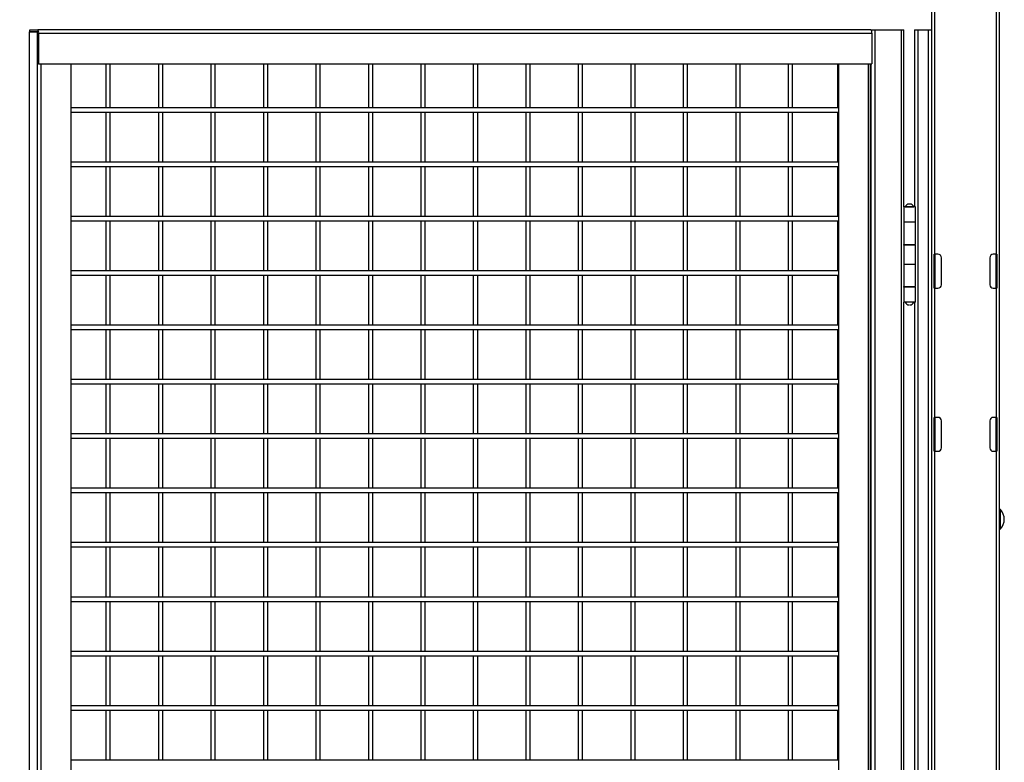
# Model space of a CAD drawing. Header units: inches. Extents: x 0.2 to 10.8, y 0.2 to 8.2.
# Tile 7 of 55: x 3.7 to 5.2, y 4.4 to 5.5. Entities that reach past the tile are written whole.
import ezdxf

# ---------------------------------------------------------------- set-up
doc = ezdxf.new("R2010")
doc.units = ezdxf.units.IN
doc.header["$MEASUREMENT"] = 0
doc.layers.add('DIMENSIONS', color=140, linetype='Continuous', lineweight=25)
doc.styles.add('SLDTEXTSTYLE0', font='TXT', dxfattribs={"width": 0.7})
doc.dimstyles.new('SLDDIMSTYLE0', dxfattribs={"dimtxt": 0.084961, "dimasz": 0.13, "dimexe": 0, "dimexo": 0.0625, "dimgap": 0.02124, "dimtad": 0, "dimtih": 1, "dimtoh": 1, "dimlfac": 24, "dimrnd": 1e-09, "dimzin": 12, "dimdsep": 46, "dimtxsty": 'SLDTEXTSTYLE0', "dimsah": 1, "dimcen": 0.09, "dimadec": 0, "dimazin": 3, "dimtfac": 1, "dimtofl": 0, "dimtmove": 0, "dimatfit": 3, "dimfxl": 0, "dimfrac": 2, "dimtolj": 1, "dimtzin": 12, "dimarcsym": 0})

# ---------------------------------------------------------------- blocks, each defined once
blk = doc.blocks.new('_D')
at = {"layer": 'DIMENSIONS'}
for p, q in [((3.6335, 5.4813), (2.9003, 5.4813)), ((3.0253, 5.4813), (3.0253, 4.0745)), ((2.8284, 3.9205), (2.7998, 3.9205)), ((2.7998, 3.9205), (2.7998, 3.7855)), ((3.2222, 3.9205), (3.2507, 3.9205)), ((3.2507, 3.9205), (3.2507, 3.7855)), ((2.7998, 3.7855), (2.8284, 3.7855)), ((3.2507, 3.7855), (3.2222, 3.7855)), ((3.0253, 2.2305), (3.0253, 3.7664)), ((3.6335, 2.2305), (2.9003, 2.2305))]:
    blk.add_line(p, q, dxfattribs=at)
for points in [[(3.0253, 5.4813), (3.0053, 5.3513), (3.0453, 5.3513)], [(3.0253, 2.2305), (3.0453, 2.3605), (3.0053, 2.3605)]]:
    blk.add_solid(points, dxfattribs=at)
at = {"layer": 'DIMENSIONS', "char_height": 0.08333, "attachment_point": 1, "style": 'SLDTEXTSTYLE0'}
for s, insert in [('78.02', (2.8637, 4.0469)), ('1981.7', (2.8284, 3.8929))]:
    blk.add_mtext(s, dxfattribs=dict(at, insert=insert))

msp = doc.modelspace()

# ---------------------------------------------------------------- linework, layer by layer
for p, q in [((5.15855, 2.01773), (5.15855, 5.98127)), ((5.05438, 5.58521), (5.05438, 2.01773)), ((5.05938, 5.13752), (5.05938, 5.58544)), ((5.15355, 5.58544), (5.15355, 5.13752)), ((3.67049, 5.47827), (3.67049, 3.60996)), ((3.67049, 5.47827), (3.68273, 5.47827)), ((3.67127, 5.47827), (3.67127, 5.48127)), ((3.67127, 5.48127), (3.68351, 5.48127)), ((3.68351, 5.47827), (3.67127, 5.47827)), ((3.68273, 5.47827), (3.68273, 3.60996)), ((4.96135, 5.48127), (3.68351, 5.48127)), ((3.68397, 5.47647), (3.68397, 5.42919)), ((3.68475, 5.47647), (3.68475, 5.42919)), ((3.68475, 5.47647), (4.96259, 5.47647)), ((4.96135, 5.48127), (4.96762, 5.48127)), ((4.96259, 5.47647), (4.96259, 5.42919)), ((4.96762, 2.23127), (4.96762, 5.48127)), ((4.96762, 5.48127), (5.00787, 5.48127)), ((5.00787, 5.48127), (5.00787, 2.23127)), ((5.00787, 5.48127), (5.01173, 5.48127)), ((5.01173, 5.20992), (5.01173, 5.48127)), ((5.02834, 5.48127), (5.02834, 5.2469)), ((5.02834, 5.48127), (5.03386, 5.48127)), ((5.03386, 2.23127), (5.03386, 5.48127)), ((5.03386, 5.48127), (5.04886, 5.48127)), ((5.04886, 5.48127), (5.04886, 2.23127)), ((5.04886, 5.48127), (5.05438, 5.48127)), ((3.68475, 5.42919), (3.68397, 5.42919)), ((3.68475, 5.42919), (4.96259, 5.42919)), ((3.68861, 3.63806), (3.68861, 5.42919)), ((3.73428, 5.42919), (3.73428, 3.63806)), ((3.78803, 5.42919), (3.78803, 5.36215)), ((3.79469, 5.36215), (3.79469, 5.42919)), ((3.86852, 5.42919), (3.86852, 5.36215)), ((3.87519, 5.36215), (3.87519, 5.42919)), ((3.94901, 5.42919), (3.94901, 5.36215)), ((3.95568, 5.36215), (3.95568, 5.42919)), ((4.02951, 5.42919), (4.02951, 5.36215)), ((4.03618, 5.36215), (4.03618, 5.42919)), ((4.11, 5.42919), (4.11, 5.36215)), ((4.11667, 5.36215), (4.11667, 5.42919)), ((4.1905, 5.42919), (4.1905, 5.36215)), ((4.19716, 5.36215), (4.19716, 5.42919)), ((4.27099, 5.42919), (4.27099, 5.36215)), ((4.27766, 5.36215), (4.27766, 5.42919)), ((4.35148, 5.42919), (4.35148, 5.36215)), ((4.35815, 5.36215), (4.35815, 5.42919)), ((4.43198, 5.42919), (4.43198, 5.36215)), ((4.43864, 5.36215), (4.43864, 5.42919)), ((4.51247, 5.42919), (4.51247, 5.36215)), ((4.51914, 5.36215), (4.51914, 5.42919)), ((4.59297, 5.42919), (4.59297, 5.36215)), ((4.59963, 5.36215), (4.59963, 5.42919)), ((4.67346, 5.42919), (4.67346, 5.36215)), ((4.68013, 5.36215), (4.68013, 5.42919)), ((4.75395, 5.42919), (4.75395, 5.36215)), ((4.76062, 5.36215), (4.76062, 5.42919)), ((4.83445, 5.42919), (4.83445, 5.36215)), ((4.84111, 5.36215), (4.84111, 5.42919)), ((4.91073, 5.36213), (4.91073, 5.42919)), ((4.9115, 5.42919), (4.9115, 2.28256)), ((4.95718, 5.42919), (4.95718, 2.28256)), ((4.96073, 2.28256), (4.96073, 5.42919)), ((4.96124, 5.42919), (4.96124, 2.28256)), ((4.91073, 5.36215), (3.73428, 5.36215)), ((3.73428, 5.35548), (4.91073, 5.35548)), ((3.78803, 5.35548), (3.78803, 5.27881)), ((3.79469, 5.27881), (3.79469, 5.35548)), ((3.86852, 5.35548), (3.86852, 5.27881)), ((3.87519, 5.27881), (3.87519, 5.35548)), ((3.94901, 5.35548), (3.94901, 5.27881)), ((3.95568, 5.27881), (3.95568, 5.35548)), ((4.02951, 5.35548), (4.02951, 5.27881)), ((4.03618, 5.27881), (4.03618, 5.35548)), ((4.11, 5.35548), (4.11, 5.27881)), ((4.11667, 5.27881), (4.11667, 5.35548)), ((4.1905, 5.35548), (4.1905, 5.27881)), ((4.19716, 5.27881), (4.19716, 5.35548)), ((4.27099, 5.35548), (4.27099, 5.27881)), ((4.27766, 5.27881), (4.27766, 5.35548)), ((4.35148, 5.35548), (4.35148, 5.27881)), ((4.35815, 5.27881), (4.35815, 5.35548)), ((4.43198, 5.35548), (4.43198, 5.27881)), ((4.43864, 5.27881), (4.43864, 5.35548)), ((4.51247, 5.35548), (4.51247, 5.27881)), ((4.51914, 5.27881), (4.51914, 5.35548)), ((4.59297, 5.35548), (4.59297, 5.27881)), ((4.59963, 5.27881), (4.59963, 5.35548)), ((4.67346, 5.35548), (4.67346, 5.27881)), ((4.68013, 5.27881), (4.68013, 5.35548)), ((4.75395, 5.35548), (4.75395, 5.27881)), ((4.76062, 5.27881), (4.76062, 5.35548)), ((4.83445, 5.35548), (4.83445, 5.27881)), ((4.84111, 5.27881), (4.84111, 5.35548)), ((4.91073, 5.2788), (4.91073, 5.3555)), ((4.91073, 5.27881), (3.73428, 5.27881)), ((3.73428, 5.27215), (4.91073, 5.27215)), ((3.78803, 5.27215), (3.78803, 5.19548)), ((3.79469, 5.19548), (3.79469, 5.27215)), ((3.86852, 5.27215), (3.86852, 5.19548)), ((3.87519, 5.19548), (3.87519, 5.27215)), ((3.94901, 5.27215), (3.94901, 5.19548)), ((3.95568, 5.19548), (3.95568, 5.27215)), ((4.02951, 5.27215), (4.02951, 5.19548)), ((4.03618, 5.19548), (4.03618, 5.27215)), ((4.11, 5.27215), (4.11, 5.19548)), ((4.11667, 5.19548), (4.11667, 5.27215)), ((4.1905, 5.27215), (4.1905, 5.19548)), ((4.19716, 5.19548), (4.19716, 5.27215)), ((4.27099, 5.27215), (4.27099, 5.19548)), ((4.27766, 5.19548), (4.27766, 5.27215)), ((4.35148, 5.27215), (4.35148, 5.19548)), ((4.35815, 5.19548), (4.35815, 5.27215)), ((4.43198, 5.27215), (4.43198, 5.19548)), ((4.43864, 5.19548), (4.43864, 5.27215)), ((4.51247, 5.27215), (4.51247, 5.19548)), ((4.51914, 5.19548), (4.51914, 5.27215)), ((4.59297, 5.27215), (4.59297, 5.19548)), ((4.59963, 5.19548), (4.59963, 5.27215)), ((4.67346, 5.27215), (4.67346, 5.19548)), ((4.68013, 5.19548), (4.68013, 5.27215)), ((4.75395, 5.27215), (4.75395, 5.19548)), ((4.76062, 5.19548), (4.76062, 5.27215)), ((4.83445, 5.27215), (4.83445, 5.19548)), ((4.84111, 5.19548), (4.84111, 5.27215)), ((4.91073, 5.19546), (4.91073, 5.27216)), ((5.02834, 5.2469), (5.02834, 5.21565)), ((5.01402, 5.21017), (5.02704, 5.21017)), ((5.01533, 5.21017), (5.01533, 5.20992)), ((5.02573, 5.20992), (5.02573, 5.21017)), ((5.02693, 5.21044), (5.02834, 5.21044)), ((5.02834, 5.21565), (5.02834, 5.20992)), ((4.91073, 5.19548), (3.73428, 5.19548)), ((5.01157, 5.20992), (5.01157, 5.187)), ((5.02949, 5.20992), (5.01157, 5.20992)), ((5.02949, 5.187), (5.02949, 5.20992)), ((3.73428, 5.18881), (4.91073, 5.18881)), ((3.78803, 5.18881), (3.78803, 5.11215)), ((3.79469, 5.11215), (3.79469, 5.18881)), ((3.86852, 5.18881), (3.86852, 5.11215)), ((3.87519, 5.11215), (3.87519, 5.18881)), ((3.94901, 5.18881), (3.94901, 5.11215)), ((3.95568, 5.11215), (3.95568, 5.18881)), ((4.02951, 5.18881), (4.02951, 5.11215)), ((4.03618, 5.11215), (4.03618, 5.18881)), ((4.11, 5.18881), (4.11, 5.11215)), ((4.11667, 5.11215), (4.11667, 5.18881)), ((4.1905, 5.18881), (4.1905, 5.11215)), ((4.19716, 5.11215), (4.19716, 5.18881)), ((4.27099, 5.18881), (4.27099, 5.11215)), ((4.27766, 5.11215), (4.27766, 5.18881)), ((4.35148, 5.18881), (4.35148, 5.11215)), ((4.35815, 5.11215), (4.35815, 5.18881)), ((4.43198, 5.18881), (4.43198, 5.11215)), ((4.43864, 5.11215), (4.43864, 5.18881)), ((4.51247, 5.18881), (4.51247, 5.11215)), ((4.51914, 5.11215), (4.51914, 5.18881)), ((4.59297, 5.18881), (4.59297, 5.11215)), ((4.59963, 5.11215), (4.59963, 5.18881)), ((4.67346, 5.18881), (4.67346, 5.11215)), ((4.68013, 5.11215), (4.68013, 5.18881)), ((4.75395, 5.18881), (4.75395, 5.11215)), ((4.76062, 5.11215), (4.76062, 5.18881)), ((4.83445, 5.18881), (4.83445, 5.11215)), ((4.84111, 5.11215), (4.84111, 5.18881)), ((4.91073, 5.11213), (4.91073, 5.18883)), ((5.01157, 5.187), (5.01157, 5.15262)), ((5.01157, 5.187), (5.02949, 5.187)), ((5.02949, 5.15262), (5.02949, 5.187)), ((5.01157, 5.15262), (5.02949, 5.15262)), ((5.01157, 5.15158), (5.01157, 5.12242)), ((5.02949, 5.15158), (5.01157, 5.15158)), ((5.01173, 5.15158), (5.01173, 5.15262)), ((5.01426, 5.15262), (5.01426, 5.15158)), ((5.01533, 5.15262), (5.01533, 5.15158)), ((5.02573, 5.15158), (5.02573, 5.15262)), ((5.02834, 5.15262), (5.02834, 5.15158)), ((5.02949, 5.12242), (5.02949, 5.15158)), ((5.05855, 5.13752), (5.05938, 5.13752)), ((5.05855, 5.08544), (5.05855, 5.13752)), ((5.06397, 5.13752), (5.05938, 5.13752)), ((5.05938, 5.13752), (5.05938, 5.08544)), ((5.15355, 5.13752), (5.14897, 5.13752)), ((5.15355, 5.13752), (5.15438, 5.13752)), ((5.15355, 5.08544), (5.15355, 5.13752)), ((5.15438, 5.13752), (5.15438, 5.08544)), ((5.01157, 5.12242), (5.01157, 5.08804)), ((5.01157, 5.12242), (5.02949, 5.12242)), ((5.02949, 5.08804), (5.02949, 5.12242)), ((5.06938, 5.09085), (5.06938, 5.1321)), ((5.14355, 5.1321), (5.14355, 5.09085)), ((4.91073, 5.11215), (3.73428, 5.11215)), ((3.73428, 5.10548), (4.91073, 5.10548)), ((3.78803, 5.10548), (3.78803, 5.02881)), ((3.79469, 5.02881), (3.79469, 5.10548)), ((3.86852, 5.10548), (3.86852, 5.02881)), ((3.87519, 5.02881), (3.87519, 5.10548)), ((3.94901, 5.10548), (3.94901, 5.02881)), ((3.95568, 5.02881), (3.95568, 5.10548)), ((4.02951, 5.10548), (4.02951, 5.02881)), ((4.03618, 5.02881), (4.03618, 5.10548)), ((4.11, 5.10548), (4.11, 5.02881)), ((4.11667, 5.02881), (4.11667, 5.10548)), ((4.1905, 5.10548), (4.1905, 5.02881)), ((4.19716, 5.02881), (4.19716, 5.10548)), ((4.27099, 5.10548), (4.27099, 5.02881)), ((4.27766, 5.02881), (4.27766, 5.10548)), ((4.35148, 5.10548), (4.35148, 5.02881)), ((4.35815, 5.02881), (4.35815, 5.10548)), ((4.43198, 5.10548), (4.43198, 5.02881)), ((4.43864, 5.02881), (4.43864, 5.10548)), ((4.51247, 5.10548), (4.51247, 5.02881)), ((4.51914, 5.02881), (4.51914, 5.10548)), ((4.59297, 5.10548), (4.59297, 5.02881)), ((4.59963, 5.02881), (4.59963, 5.10548)), ((4.67346, 5.10548), (4.67346, 5.02881)), ((4.68013, 5.02881), (4.68013, 5.10548)), ((4.75395, 5.10548), (4.75395, 5.02881)), ((4.76062, 5.02881), (4.76062, 5.10548)), ((4.83445, 5.10548), (4.83445, 5.02881)), ((4.84111, 5.02881), (4.84111, 5.10548)), ((4.91073, 5.0288), (4.91073, 5.1055)), ((5.01157, 5.08804), (5.02949, 5.08804)), ((5.01157, 5.087), (5.01157, 5.06408)), ((5.02949, 5.087), (5.01157, 5.087)), ((5.01173, 5.087), (5.01173, 5.08804)), ((5.01426, 5.08804), (5.01426, 5.087)), ((5.01533, 5.08804), (5.01533, 5.087)), ((5.02573, 5.087), (5.02573, 5.08804)), ((5.02834, 5.08804), (5.02834, 5.087)), ((5.02949, 5.06408), (5.02949, 5.087)), ((5.05938, 5.08544), (5.05855, 5.08544)), ((5.05938, 4.88752), (5.05938, 5.08544)), ((5.05938, 5.08544), (5.06397, 5.08544)), ((5.14897, 5.08544), (5.15355, 5.08544)), ((5.15355, 5.08544), (5.15355, 4.88752)), ((5.15438, 5.08544), (5.15355, 5.08544)), ((5.02949, 5.06408), (5.01157, 5.06408)), ((5.01173, 4.29325), (5.01173, 5.06408)), ((5.02834, 5.06408), (5.02834, 4.29325)), ((4.91073, 5.02881), (3.73428, 5.02881)), ((3.73428, 5.02215), (4.91073, 5.02215)), ((3.78803, 5.02215), (3.78803, 4.94548)), ((3.79469, 4.94548), (3.79469, 5.02215)), ((3.86852, 5.02215), (3.86852, 4.94548)), ((3.87519, 4.94548), (3.87519, 5.02215)), ((3.94901, 5.02215), (3.94901, 4.94548)), ((3.95568, 4.94548), (3.95568, 5.02215)), ((4.02951, 5.02215), (4.02951, 4.94548)), ((4.03618, 4.94548), (4.03618, 5.02215)), ((4.11, 5.02215), (4.11, 4.94548)), ((4.11667, 4.94548), (4.11667, 5.02215)), ((4.1905, 5.02215), (4.1905, 4.94548)), ((4.19716, 4.94548), (4.19716, 5.02215)), ((4.27099, 5.02215), (4.27099, 4.94548)), ((4.27766, 4.94548), (4.27766, 5.02215)), ((4.35148, 5.02215), (4.35148, 4.94548)), ((4.35815, 4.94548), (4.35815, 5.02215)), ((4.43198, 5.02215), (4.43198, 4.94548)), ((4.43864, 4.94548), (4.43864, 5.02215)), ((4.51247, 5.02215), (4.51247, 4.94548)), ((4.51914, 4.94548), (4.51914, 5.02215)), ((4.59297, 5.02215), (4.59297, 4.94548)), ((4.59963, 4.94548), (4.59963, 5.02215)), ((4.67346, 5.02215), (4.67346, 4.94548)), ((4.68013, 4.94548), (4.68013, 5.02215)), ((4.75395, 5.02215), (4.75395, 4.94548)), ((4.76062, 4.94548), (4.76062, 5.02215)), ((4.83445, 5.02215), (4.83445, 4.94548)), ((4.84111, 4.94548), (4.84111, 5.02215)), ((4.91073, 4.94546), (4.91073, 5.02216)), ((4.91073, 4.94548), (3.73428, 4.94548)), ((3.73428, 4.93881), (4.91073, 4.93881)), ((3.78803, 4.93881), (3.78803, 4.86215)), ((3.79469, 4.86215), (3.79469, 4.93881)), ((3.86852, 4.93881), (3.86852, 4.86215)), ((3.87519, 4.86215), (3.87519, 4.93881)), ((3.94901, 4.93881), (3.94901, 4.86215)), ((3.95568, 4.86215), (3.95568, 4.93881)), ((4.02951, 4.93881), (4.02951, 4.86215)), ((4.03618, 4.86215), (4.03618, 4.93881)), ((4.11, 4.93881), (4.11, 4.86215)), ((4.11667, 4.86215), (4.11667, 4.93881)), ((4.1905, 4.93881), (4.1905, 4.86215)), ((4.19716, 4.86215), (4.19716, 4.93881)), ((4.27099, 4.93881), (4.27099, 4.86215)), ((4.27766, 4.86215), (4.27766, 4.93881)), ((4.35148, 4.93881), (4.35148, 4.86215)), ((4.35815, 4.86215), (4.35815, 4.93881)), ((4.43198, 4.93881), (4.43198, 4.86215)), ((4.43864, 4.86215), (4.43864, 4.93881)), ((4.51247, 4.93881), (4.51247, 4.86215)), ((4.51914, 4.86215), (4.51914, 4.93881)), ((4.59297, 4.93881), (4.59297, 4.86215)), ((4.59963, 4.86215), (4.59963, 4.93881)), ((4.67346, 4.93881), (4.67346, 4.86215)), ((4.68013, 4.86215), (4.68013, 4.93881)), ((4.75395, 4.93881), (4.75395, 4.86215)), ((4.76062, 4.86215), (4.76062, 4.93881)), ((4.83445, 4.93881), (4.83445, 4.86215)), ((4.84111, 4.86215), (4.84111, 4.93881)), ((4.91073, 4.86213), (4.91073, 4.93883)), ((5.05855, 4.88752), (5.05938, 4.88752)), ((5.05855, 4.83544), (5.05855, 4.88752)), ((5.06397, 4.88752), (5.05938, 4.88752)), ((5.05938, 4.88752), (5.05938, 4.83544)), ((5.06938, 4.84085), (5.06938, 4.8821)), ((5.14355, 4.8821), (5.14355, 4.84085)), ((5.15355, 4.88752), (5.14897, 4.88752)), ((5.15355, 4.88752), (5.15438, 4.88752)), ((5.15355, 4.83544), (5.15355, 4.88752)), ((5.15438, 4.88752), (5.15438, 4.83544)), ((4.91073, 4.86215), (3.73428, 4.86215)), ((3.73428, 4.85548), (4.91073, 4.85548)), ((3.78803, 4.85548), (3.78803, 4.77881)), ((3.79469, 4.77881), (3.79469, 4.85548)), ((3.86852, 4.85548), (3.86852, 4.77881)), ((3.87519, 4.77881), (3.87519, 4.85548)), ((3.94901, 4.85548), (3.94901, 4.77881)), ((3.95568, 4.77881), (3.95568, 4.85548)), ((4.02951, 4.85548), (4.02951, 4.77881)), ((4.03618, 4.77881), (4.03618, 4.85548)), ((4.11, 4.85548), (4.11, 4.77881)), ((4.11667, 4.77881), (4.11667, 4.85548)), ((4.1905, 4.85548), (4.1905, 4.77881)), ((4.19716, 4.77881), (4.19716, 4.85548)), ((4.27099, 4.85548), (4.27099, 4.77881)), ((4.27766, 4.77881), (4.27766, 4.85548)), ((4.35148, 4.85548), (4.35148, 4.77881)), ((4.35815, 4.77881), (4.35815, 4.85548)), ((4.43198, 4.85548), (4.43198, 4.77881)), ((4.43864, 4.77881), (4.43864, 4.85548)), ((4.51247, 4.85548), (4.51247, 4.77881)), ((4.51914, 4.77881), (4.51914, 4.85548)), ((4.59297, 4.85548), (4.59297, 4.77881)), ((4.59963, 4.77881), (4.59963, 4.85548)), ((4.67346, 4.85548), (4.67346, 4.77881)), ((4.68013, 4.77881), (4.68013, 4.85548)), ((4.75395, 4.85548), (4.75395, 4.77881)), ((4.76062, 4.77881), (4.76062, 4.85548)), ((4.83445, 4.85548), (4.83445, 4.77881)), ((4.84111, 4.77881), (4.84111, 4.85548)), ((4.91073, 4.7788), (4.91073, 4.8555)), ((5.05938, 4.83544), (5.05855, 4.83544)), ((5.05938, 3.63752), (5.05938, 4.83544)), ((5.05938, 4.83544), (5.06397, 4.83544)), ((5.14897, 4.83544), (5.15355, 4.83544)), ((5.15355, 4.83544), (5.15355, 3.63752)), ((5.15438, 4.83544), (5.15355, 4.83544)), ((4.91073, 4.77881), (3.73428, 4.77881)), ((3.73428, 4.77215), (4.91073, 4.77215)), ((3.78803, 4.77215), (3.78803, 4.69548)), ((3.79469, 4.69548), (3.79469, 4.77215)), ((3.86852, 4.77215), (3.86852, 4.69548)), ((3.87519, 4.69548), (3.87519, 4.77215)), ((3.94901, 4.77215), (3.94901, 4.69548)), ((3.95568, 4.69548), (3.95568, 4.77215)), ((4.02951, 4.77215), (4.02951, 4.69548)), ((4.03618, 4.69548), (4.03618, 4.77215)), ((4.11, 4.77215), (4.11, 4.69548)), ((4.11667, 4.69548), (4.11667, 4.77215)), ((4.1905, 4.77215), (4.1905, 4.69548)), ((4.19716, 4.69548), (4.19716, 4.77215)), ((4.27099, 4.77215), (4.27099, 4.69548)), ((4.27766, 4.69548), (4.27766, 4.77215)), ((4.35148, 4.77215), (4.35148, 4.69548)), ((4.35815, 4.69548), (4.35815, 4.77215)), ((4.43198, 4.77215), (4.43198, 4.69548)), ((4.43864, 4.69548), (4.43864, 4.77215)), ((4.51247, 4.77215), (4.51247, 4.69548)), ((4.51914, 4.69548), (4.51914, 4.77215)), ((4.59297, 4.77215), (4.59297, 4.69548)), ((4.59963, 4.69548), (4.59963, 4.77215)), ((4.67346, 4.77215), (4.67346, 4.69548)), ((4.68013, 4.69548), (4.68013, 4.77215)), ((4.75395, 4.77215), (4.75395, 4.69548)), ((4.76062, 4.69548), (4.76062, 4.77215)), ((4.83445, 4.77215), (4.83445, 4.69548)), ((4.84111, 4.69548), (4.84111, 4.77215)), ((4.91073, 4.69546), (4.91073, 4.77216)), ((5.15981, 4.71651), (5.15981, 4.74603)), ((4.91073, 4.69548), (3.73428, 4.69548)), ((3.73428, 4.68881), (4.91073, 4.68881)), ((3.78803, 4.68881), (3.78803, 4.61215)), ((3.79469, 4.61215), (3.79469, 4.68881)), ((3.86852, 4.68881), (3.86852, 4.61215)), ((3.87519, 4.61215), (3.87519, 4.68881)), ((3.94901, 4.68881), (3.94901, 4.61215)), ((3.95568, 4.61215), (3.95568, 4.68881)), ((4.02951, 4.68881), (4.02951, 4.61215)), ((4.03618, 4.61215), (4.03618, 4.68881)), ((4.11, 4.68881), (4.11, 4.61215)), ((4.11667, 4.61215), (4.11667, 4.68881)), ((4.1905, 4.68881), (4.1905, 4.61215)), ((4.19716, 4.61215), (4.19716, 4.68881)), ((4.27099, 4.68881), (4.27099, 4.61215)), ((4.27766, 4.61215), (4.27766, 4.68881)), ((4.35148, 4.68881), (4.35148, 4.61215)), ((4.35815, 4.61215), (4.35815, 4.68881)), ((4.43198, 4.68881), (4.43198, 4.61215)), ((4.43864, 4.61215), (4.43864, 4.68881)), ((4.51247, 4.68881), (4.51247, 4.61215)), ((4.51914, 4.61215), (4.51914, 4.68881)), ((4.59297, 4.68881), (4.59297, 4.61215)), ((4.59963, 4.61215), (4.59963, 4.68881)), ((4.67346, 4.68881), (4.67346, 4.61215)), ((4.68013, 4.61215), (4.68013, 4.68881)), ((4.75395, 4.68881), (4.75395, 4.61215)), ((4.76062, 4.61215), (4.76062, 4.68881)), ((4.83445, 4.68881), (4.83445, 4.61215)), ((4.84111, 4.61215), (4.84111, 4.68881)), ((4.91073, 4.61213), (4.91073, 4.68883)), ((4.91073, 4.61215), (3.73428, 4.61215)), ((3.73428, 4.60548), (4.91073, 4.60548)), ((3.78803, 4.60548), (3.78803, 4.52881)), ((3.79469, 4.52881), (3.79469, 4.60548)), ((3.86852, 4.60548), (3.86852, 4.52881)), ((3.87519, 4.52881), (3.87519, 4.60548)), ((3.94901, 4.60548), (3.94901, 4.52881)), ((3.95568, 4.52881), (3.95568, 4.60548)), ((4.02951, 4.60548), (4.02951, 4.52881)), ((4.03618, 4.52881), (4.03618, 4.60548)), ((4.11, 4.60548), (4.11, 4.52881)), ((4.11667, 4.52881), (4.11667, 4.60548)), ((4.1905, 4.60548), (4.1905, 4.52881)), ((4.19716, 4.52881), (4.19716, 4.60548)), ((4.27099, 4.60548), (4.27099, 4.52881)), ((4.27766, 4.52881), (4.27766, 4.60548)), ((4.35148, 4.60548), (4.35148, 4.52881)), ((4.35815, 4.52881), (4.35815, 4.60548)), ((4.43198, 4.60548), (4.43198, 4.52881)), ((4.43864, 4.52881), (4.43864, 4.60548)), ((4.51247, 4.60548), (4.51247, 4.52881)), ((4.51914, 4.52881), (4.51914, 4.60548)), ((4.59297, 4.60548), (4.59297, 4.52881)), ((4.59963, 4.52881), (4.59963, 4.60548)), ((4.67346, 4.60548), (4.67346, 4.52881)), ((4.68013, 4.52881), (4.68013, 4.60548)), ((4.75395, 4.60548), (4.75395, 4.52881)), ((4.76062, 4.52881), (4.76062, 4.60548)), ((4.83445, 4.60548), (4.83445, 4.52881)), ((4.84111, 4.52881), (4.84111, 4.60548)), ((4.91073, 4.5288), (4.91073, 4.6055)), ((4.91073, 4.52881), (3.73428, 4.52881)), ((3.73428, 4.52215), (4.91073, 4.52215)), ((3.78803, 4.52215), (3.78803, 4.44548)), ((3.79469, 4.44548), (3.79469, 4.52215)), ((3.86852, 4.52215), (3.86852, 4.44548)), ((3.87519, 4.44548), (3.87519, 4.52215)), ((3.94901, 4.52215), (3.94901, 4.44548)), ((3.95568, 4.44548), (3.95568, 4.52215)), ((4.02951, 4.52215), (4.02951, 4.44548)), ((4.03618, 4.44548), (4.03618, 4.52215)), ((4.11, 4.52215), (4.11, 4.44548)), ((4.11667, 4.44548), (4.11667, 4.52215)), ((4.1905, 4.52215), (4.1905, 4.44548)), ((4.19716, 4.44548), (4.19716, 4.52215)), ((4.27099, 4.52215), (4.27099, 4.44548)), ((4.27766, 4.44548), (4.27766, 4.52215)), ((4.35148, 4.52215), (4.35148, 4.44548)), ((4.35815, 4.44548), (4.35815, 4.52215)), ((4.43198, 4.52215), (4.43198, 4.44548)), ((4.43864, 4.44548), (4.43864, 4.52215)), ((4.51247, 4.52215), (4.51247, 4.44548)), ((4.51914, 4.44548), (4.51914, 4.52215)), ((4.59297, 4.52215), (4.59297, 4.44548)), ((4.59963, 4.44548), (4.59963, 4.52215)), ((4.67346, 4.52215), (4.67346, 4.44548)), ((4.68013, 4.44548), (4.68013, 4.52215)), ((4.75395, 4.52215), (4.75395, 4.44548)), ((4.76062, 4.44548), (4.76062, 4.52215)), ((4.83445, 4.52215), (4.83445, 4.44548)), ((4.84111, 4.44548), (4.84111, 4.52215)), ((4.91073, 4.44546), (4.91073, 4.52216)), ((4.91073, 4.44548), (3.73428, 4.44548)), ((3.73428, 4.43881), (4.91073, 4.43881)), ((3.78803, 4.43881), (3.78803, 4.36215)), ((3.79469, 4.36215), (3.79469, 4.43881)), ((3.86852, 4.43881), (3.86852, 4.36215)), ((3.87519, 4.36215), (3.87519, 4.43881)), ((3.94901, 4.43881), (3.94901, 4.36215)), ((3.95568, 4.36215), (3.95568, 4.43881)), ((4.02951, 4.43881), (4.02951, 4.36215)), ((4.03618, 4.36215), (4.03618, 4.43881)), ((4.11, 4.43881), (4.11, 4.36215)), ((4.11667, 4.36215), (4.11667, 4.43881)), ((4.1905, 4.43881), (4.1905, 4.36215)), ((4.19716, 4.36215), (4.19716, 4.43881)), ((4.27099, 4.43881), (4.27099, 4.36215)), ((4.27766, 4.36215), (4.27766, 4.43881)), ((4.35148, 4.43881), (4.35148, 4.36215)), ((4.35815, 4.36215), (4.35815, 4.43881)), ((4.43198, 4.43881), (4.43198, 4.36215)), ((4.43864, 4.36215), (4.43864, 4.43881)), ((4.51247, 4.43881), (4.51247, 4.36215)), ((4.51914, 4.36215), (4.51914, 4.43881)), ((4.59297, 4.43881), (4.59297, 4.36215)), ((4.59963, 4.36215), (4.59963, 4.43881)), ((4.67346, 4.43881), (4.67346, 4.36215)), ((4.68013, 4.36215), (4.68013, 4.43881)), ((4.75395, 4.43881), (4.75395, 4.36215)), ((4.76062, 4.36215), (4.76062, 4.43881)), ((4.83445, 4.43881), (4.83445, 4.36215)), ((4.84111, 4.36215), (4.84111, 4.43881)), ((4.91073, 4.36213), (4.91073, 4.43883)), ((4.91073, 4.36215), (3.73428, 4.36215))]:
    msp.add_line(p, q)
for centre, radius, start, end in [((3.67918, 5.47759), 0.00568, 348.63095, 40.39069), ((3.68189, 5.47689), 0.00213, 348.63095, 40.39069), ((4.95702, 5.47759), 0.00568, 348.63095, 40.39069), ((5.02001, 5.20794), 0.00639, 90, 159.64898), ((5.02105, 5.20794), 0.00639, 20.35102, 90), ((5.06397, 5.1321), 0.00542, 0, 90), ((5.14897, 5.1321), 0.00542, 90, 180), ((5.06397, 5.09085), 0.00542, 270, 0), ((5.14897, 5.09085), 0.00542, 180, 270), ((5.02001, 5.0663), 0.00639, 200.35102, 270), ((5.02105, 5.0663), 0.00639, 270, 339.64898), ((5.06397, 4.8821), 0.00542, 0, 90), ((5.14897, 4.8821), 0.00542, 90, 180), ((5.06397, 4.84085), 0.00542, 270, 0), ((5.14897, 4.84085), 0.00542, 180, 270), ((5.15928, 4.74552), 0.000733, 44.76533, 180), ((5.14492, 4.73127), 0.02096, 315.23467, 44.76533), ((5.15928, 4.71702), 0.000733, 180, 315.23467)]:
    msp.add_arc(centre, radius, start, end)
msp.add_open_spline([(5.0209, 5.21433), (5.0211, 5.21433), (5.0211, 5.21433), (5.0207, 5.21433), (5.02037, 5.21433), (5.02016, 5.21433)], degree=3, knots=[0, 0, 0, 0, 0.5, 0.5, 1, 1, 1, 1])

# ---------------------------------------------------------------- dimensions: what is measured, and where the dimension line sits
at = {"layer": 'DIMENSIONS'}
dim = msp.add_linear_dim(base=(3.02527, 2.23048), p1=(3.68351, 5.48127), p2=(3.68351, 2.23048), angle=90, dimstyle='SLDDIMSTYLE0', dxfattribs=at)
dim.commit()
dim.dimension.update_dxf_attribs({"geometry": '_D', "text_midpoint": (3.02527, 3.9205), "dimtype": 160})

doc.saveas('drawing.dxf')
